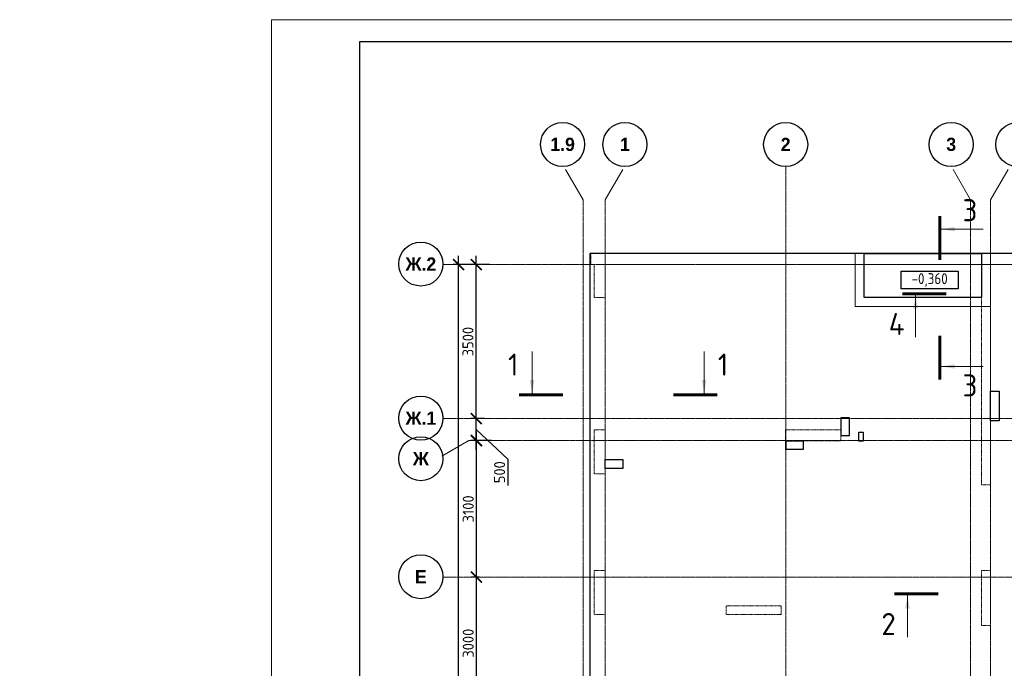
# Model space of a CAD drawing. Header units: millimetres. Extents: x 448962 to 1440104, y -326645 to -197113.
# Tile 96 of 256: x 600922 to 623282, y -259341 to -244611. Entities that reach past the tile are written whole.
import ezdxf

# ---------------------------------------------------------------- set-up
doc = ezdxf.new("R2010")
doc.units = ezdxf.units.MM
for name, pattern in [('01 Штриховая _4 мм_', [6, 3.5, -2.5]), ('______5', [1100, 800, -100, 100, -100]), ('HIDDEN2', [4.7625, 3.175, -1.5875]), ('осевая', [50.8, 31.75, -6.35, 6.35, -6.35])]:
    doc.linetypes.add(name, pattern=pattern)
for name, color, linetype, lineweight in [('ВК__отв в полу 1-2 эт', 6, 'Continuous', 25), ('Оси', 40, '______5', 18), ('Перекрытие ж_бетон', 1, 'Continuous', 30), ('РАЗМЕРЫ', 1, 'Continuous', 9), ('СТЕНЫ', 3, 'Continuous', 30), ('Текст_ общее', 7, 'Continuous', 25), ('ТОНКИЕ', 7, 'Continuous', 9), ('Узлы', 7, 'Continuous', 0)]:
    doc.layers.add(name, color=color, linetype=linetype, lineweight=lineweight)
doc.layers.add('ТОЛСТЫЕ_ОСНОВНЫЕ', color=6, linetype='Continuous')
doc.styles.add('Century Gothic', font='GOTHIC.TTF')
doc.styles.add('GOST Common_1', font='GOST_Common.ttf', dxfattribs={"width": 0.9, "height": 250})
doc.styles.add('GOST-2.304_Type-B', font='GOST_Common.ttf')
doc.styles.add('ГОСТ', font='GOST_Common.ttf')
doc.dimstyles.new('СПДС', dxfattribs={"dimscale": 100, "dimtxt": 2.5, "dimasz": 2.5, "dimexe": 1.25, "dimexo": 0, "dimtad": 1, "dimdec": 0, "dimtxsty": 'GOST-2.304_Type-B', "dimblk": 'ARCHTICK', "dimcen": 2.5, "dimdle": 2, "dimadec": 0, "dimazin": 2, "dimtfac": 0.75, "dimtdec": 0, "dimtmove": 1, "dimatfit": 3, "dimfxl": 1, "dimtolj": 1, "dimarcsym": 1})

# ---------------------------------------------------------------- blocks, each defined once
blk = doc.blocks.new('*U17')
at = {"layer": 'ТОЛСТЫЕ_ОСНОВНЫЕ', "color": 6}
blk.add_lwpolyline([(20, 5), (886, 5), (886, 415), (20, 415)], close=True, dxfattribs=at)
at = {"layer": 'ТОНКИЕ'}
blk.add_lwpolyline([(0, 0), (891, 0), (891, 420), (0, 420)], close=True, dxfattribs=at)
blk = doc.blocks.new('NSY101')
at = {"color": 0, "linetype": 'ByBlock', "lineweight": -2}
blk.add_circle((0, 0), 50, dxfattribs=at)
blk = doc.blocks.new('_ArchTick')
at = {"color": 0, "linetype": 'ByBlock', "const_width": 0.15}
blk.add_lwpolyline([(-0.5, -0.5), (0.5, 0.5)], dxfattribs=at)
blk = doc.blocks.new('*D1014')
at = {"layer": 'DEFPOINTS', "color": 0, "transparency": 16777216}
for p in [(519913, -205117), (520362, -205117), (520124, -227017)]:
    blk.add_point(p, dxfattribs=at)
at = {"layer": 'РАЗМЕРЫ', "color": 0, "lineweight": -2, "transparency": 16777216}
for p, q in [((519913, -227217), (519913, -204917)), ((520362, -205117), (519788, -205117)), ((520124, -227017), (519788, -227017))]:
    blk.add_line(p, q, dxfattribs=at)
at = {"layer": 'РАЗМЕРЫ', "color": 0, "lineweight": -2, "transparency": 16777216, "xscale": 250, "yscale": 250, "zscale": 250}
for p, rotation in [((519913, -205117), 90), ((519913, -227017), 270)]:
    blk.add_blockref('_ArchTick', p, dxfattribs=dict(at, rotation=rotation))
at = {"layer": 'РАЗМЕРЫ', "color": 0, "transparency": 16777216, "insert": (519726, -216067), "char_height": 250, "attachment_point": 5, "rotation": 90, "style": 'GOST-2.304_Type-B'}
blk.add_mtext('\\A1;21900', dxfattribs=at)
blk = doc.blocks.new('*D1012')
at = {"layer": 'DEFPOINTS', "color": 0, "transparency": 16777216}
for p in [(520321, -212217), (520387, -212217), (520387, -215217)]:
    blk.add_point(p, dxfattribs=at)
at = {"layer": 'РАЗМЕРЫ', "color": 0, "lineweight": -2, "transparency": 16777216}
for p, q in [((520321, -215417), (520321, -212017)), ((520387, -212217), (520196, -212217)), ((520387, -215217), (520196, -215217))]:
    blk.add_line(p, q, dxfattribs=at)
at = {"layer": 'РАЗМЕРЫ', "color": 0, "lineweight": -2, "transparency": 16777216, "xscale": 250, "yscale": 250, "zscale": 250}
for p, rotation in [((520321, -212217), 90), ((520321, -215217), 270)]:
    blk.add_blockref('_ArchTick', p, dxfattribs=dict(at, rotation=rotation))
at = {"layer": 'РАЗМЕРЫ', "color": 0, "transparency": 16777216, "insert": (520133, -213717), "char_height": 250, "attachment_point": 5, "rotation": 90, "style": 'GOST-2.304_Type-B'}
blk.add_mtext('\\A1;3000', dxfattribs=at)
blk = doc.blocks.new('*D259')
at = {"layer": 'DEFPOINTS', "color": 0, "transparency": 16777216}
for p in [(520321, -209117), (520658, -209117), (520387, -212217)]:
    blk.add_point(p, dxfattribs=at)
at = {"layer": 'РАЗМЕРЫ', "color": 0, "lineweight": -2, "transparency": 16777216}
for p, q in [((520321, -212417), (520321, -208917)), ((520658, -209117), (520196, -209117)), ((520387, -212217), (520196, -212217))]:
    blk.add_line(p, q, dxfattribs=at)
at = {"layer": 'РАЗМЕРЫ', "color": 0, "lineweight": -2, "transparency": 16777216, "xscale": 250, "yscale": 250, "zscale": 250}
for p, rotation in [((520321, -209117), 90), ((520321, -212217), 270)]:
    blk.add_blockref('_ArchTick', p, dxfattribs=dict(at, rotation=rotation))
at = {"layer": 'РАЗМЕРЫ', "color": 0, "transparency": 16777216, "insert": (520133, -210667), "char_height": 250, "attachment_point": 5, "rotation": 90, "style": 'GOST-2.304_Type-B'}
blk.add_mtext('\\A1;3100', dxfattribs=at)
blk = doc.blocks.new('*D260')
at = {"layer": 'DEFPOINTS', "color": 0, "transparency": 16777216}
for p in [(520316, -208617), (520493, -208617), (520658, -209117)]:
    blk.add_point(p, dxfattribs=at)
at = {"layer": 'РАЗМЕРЫ', "color": 0, "lineweight": -2, "transparency": 16777216}
for p, q in [((520493, -208617), (520191, -208617)), ((520316, -209317), (520316, -208417)), ((520316, -208867), (521033, -209534)), ((520658, -209117), (520191, -209117)), ((521033, -209534), (521033, -210134))]:
    blk.add_line(p, q, dxfattribs=at)
at = {"layer": 'РАЗМЕРЫ', "color": 0, "lineweight": -2, "transparency": 16777216, "xscale": 250, "yscale": 250, "zscale": 250}
for p, rotation in [((520316, -208617), 90), ((520316, -209117), 270)]:
    blk.add_blockref('_ArchTick', p, dxfattribs=dict(at, rotation=rotation))
at = {"layer": 'РАЗМЕРЫ', "color": 0, "transparency": 16777216, "insert": (520845, -209834), "char_height": 250, "attachment_point": 5, "rotation": 90, "style": 'GOST-2.304_Type-B'}
blk.add_mtext('\\A1;500', dxfattribs=at)
blk = doc.blocks.new('*D1015')
at = {"layer": 'DEFPOINTS', "color": 0, "transparency": 16777216}
for p in [(520314, -205117), (520617, -205117), (520493, -208617)]:
    blk.add_point(p, dxfattribs=at)
at = {"layer": 'РАЗМЕРЫ', "color": 0, "lineweight": -2, "transparency": 16777216}
for p, q in [((520314, -208817), (520314, -204917)), ((520617, -205117), (520189, -205117)), ((520493, -208617), (520189, -208617))]:
    blk.add_line(p, q, dxfattribs=at)
at = {"layer": 'РАЗМЕРЫ', "color": 0, "lineweight": -2, "transparency": 16777216, "xscale": 250, "yscale": 250, "zscale": 250}
for p, rotation in [((520314, -205117), 90), ((520314, -208617), 270)]:
    blk.add_blockref('_ArchTick', p, dxfattribs=dict(at, rotation=rotation))
at = {"layer": 'РАЗМЕРЫ', "color": 0, "transparency": 16777216, "insert": (520127, -206867), "char_height": 250, "attachment_point": 5, "rotation": 90, "style": 'GOST-2.304_Type-B'}
blk.add_mtext('\\A1;3500', dxfattribs=at)
blk = doc.blocks.new('стены  тп')
at = {"layer": 'СТЕНЫ', "color": 251, "linetype": '01 Штриховая _4 мм_', "lineweight": 0, "true_color": 0x636466}
for p, q in [((589762, -316376, 3100), (542387, -316376, 3100)), ((542387, -316626, 3100), (542387, -316376, 3100)), ((542387, -316626, 3100), (542462, -316626, 3100)), ((542462, -316626, 3100), (542462, -317376, 3100)), ((542712, -317376, 3100), (542712, -316626, 3100)), ((542712, -316626, 3100), (569512, -316626, 3100)), ((551262, -316626, 3100), (551262, -321626, 3100)), ((551462, -321626, 3100), (551462, -316626, 3100)), ((542462, -317376, 3100), (542712, -317376, 3100)), ((542712, -320376, 3100), (542462, -320376, 3100)), ((542462, -320376, 3100), (542462, -321376, 3100)), ((542712, -321376, 3100), (542712, -320376, 3100)), ((548062, -320376, 3100), (546812, -320376, 3100)), ((546812, -320376, 3100), (546812, -320626, 3100)), ((548062, -320626, 3100), (548062, -320376, 3100)), ((546812, -320626, 3100), (548062, -320626, 3100)), ((542462, -321376, 3100), (542712, -321376, 3100)), ((551262, -321626, 3100), (551462, -321626, 3100)), ((542712, -323576, 3100), (542462, -323576, 3100)), ((542462, -323576, 3100), (542462, -324576, 3100)), ((542712, -324576, 3100), (542712, -323576, 3100)), ((551262, -323576, 3100), (551262, -324826, 3100)), ((551462, -323576, 3100), (551262, -323576, 3100)), ((551462, -324826, 3100), (551462, -323576, 3100)), ((546712, -324376, 3100), (545462, -324376, 3100)), ((545462, -324376, 3100), (545462, -324576, 3100)), ((546712, -324576, 3100), (546712, -324376, 3100)), ((542462, -324576, 3100), (542712, -324576, 3100)), ((545462, -324576, 3100), (546712, -324576, 3100)), ((551262, -324826, 3100), (551462, -324826, 3100))]:
    blk.add_line(p, q, dxfattribs=at)
at = {"layer": 'СТЕНЫ', "color": 251, "linetype": '01 Штриховая _4 мм_', "lineweight": 0, "true_color": 0x636466, "transparency": 33554687}
for p, q in [((551262, -320376, 3100), (551262, -321626, 3100)), ((551462, -320446, 3100), (551462, -320376, 3100)), ((551462, -320376, 3100), (551462, -320446, 3100)), ((551462, -321626, 3100), (551462, -320446, 3100)), ((551262, -321626, 3100), (551382, -321626, 3100)), ((551382, -321626, 3100), (551462, -321626, 3100))]:
    blk.add_line(p, q, dxfattribs=at)
at = {"layer": 'СТЕНЫ', "color": 251, "linetype": '01 Штриховая _4 мм_', "lineweight": 0, "true_color": 0x636466, "elevation": 3100}
blk.add_lwpolyline([(551462, -316626), (551262, -316626), (551262, -321626), (551462, -321626)], close=True, dxfattribs=at)
blk = doc.blocks.new('отверстия новые')
at = {"layer": 'ВК__отв в полу 1-2 эт', "color": 5, "lineweight": 30}
for points in [[(684344, -395092), (684144, -395092), (684144, -394412), (684344, -394412)], [(684344, -395092), (684144, -395092), (684144, -394412), (684344, -394412)], [(680744, -395420), (680944, -395420), (680944, -395019), (680744, -395019)], [(675794, -395970), (675794, -396170), (675394, -396170), (675394, -395970)], [(675794, -395970), (675794, -396170), (675394, -396170), (675394, -395970)]]:
    blk.add_lwpolyline(points, close=True, dxfattribs=at)
at = {"layer": 'ВК__отв в полу 1-2 эт', "color": 5, "lineweight": 30, "ltscale": 100}
for points in [[(679494, -395740), (679494, -395740), (679494, -395540), (679494, -395540)], [(679894, -395740), (679494, -395740), (679494, -395540), (679894, -395540)], [(679494, -395740), (679494, -395740), (679494, -395540), (679494, -395540)], [(679894, -395740), (679494, -395740), (679494, -395540), (679894, -395540)]]:
    blk.add_lwpolyline(points, close=True, dxfattribs=at)
blk = doc.blocks.new('отвестия ов')
at = {"color": 3, "lineweight": 30}
for points in [[(4357295, -1445463), (4357195, -1445463), (4357195, -1445263), (4357295, -1445263)], [(4357195, -1445263), (4357295, -1445263), (4357295, -1445463), (4357195, -1445463)]]:
    blk.add_lwpolyline(points, close=True, dxfattribs=at)
blk = doc.blocks.new('оси плит')
at = {"layer": 'Оси', "color": 16, "linetype": '______5', "lineweight": 0, "transparency": 33554687}
for p, q in [((522742.3, -203649.6), (522306.1, -202894.1)), ((523242.3, -203649.6), (523678.4, -202894.1)), ((531542.3, -203649.6), (531106.1, -202894.1)), ((531992.3, -203649.6), (532428.4, -202894.1)), ((520148.3, -209117.4), (519532.8, -209472.8))]:
    blk.add_line(p, q, dxfattribs=at)
at = {"layer": 'Оси', "color": 16, "linetype": 'осевая', "lineweight": 0, "transparency": 33554687}
for p, q in [((527342.3, -202894.1), (527342.3, -231285.8)), ((522742.3, -203649.6), (522742.3, -230530.3)), ((523242.3, -203649.6), (523242.3, -230530.3)), ((531542.3, -203649.6), (531542.3, -230530.3)), ((531992.3, -203649.6), (531992.3, -230530.3)), ((519570.9, -205117.4), (573160.2, -205117.4)), ((519570.9, -208617.4), (573160.2, -208617.4)), ((520148.3, -209117.4), (572483.7, -209117.4)), ((519570.9, -212217.4), (573160.2, -212217.4))]:
    blk.add_line(p, q, dxfattribs=at)
at = {"layer": 'Оси', "color": 16, "linetype": 'Continuous', "lineweight": 25, "transparency": 33554687, "xscale": 9.999999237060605, "yscale": 9.999999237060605, "zscale": 9.999999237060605}
for p in [(522276.1, -202389.9), (523691.7, -202390), (527341.7, -202390), (531101.7, -202390), (532611.7, -202390), (519057.3, -205107.3), (519057.3, -208607.3), (519057.3, -209527.3), (519057.3, -212207.3)]:
    blk.add_blockref('NSY101', p, dxfattribs=at)
at = {"layer": 'Оси', "color": 16, "linetype": 'Continuous', "lineweight": 25, "transparency": 33554687, "char_height": 300, "attachment_point": 5, "style": 'Century Gothic'}
for s, insert, width in [('\\A1;{\\fCentury Gothic|i0|b1;\\H300.000000;\\W1.000000;\\C16;1.9}\\P', (522276.1, -202389.9), 735), ('\\A1;{\\fCentury Gothic|i0|b1;\\H300.000000;\\W1.000000;\\C16;1}\\P', (523691.7, -202390), 385), ('\\A1;{\\fCentury Gothic|i0|b1;\\H300.000000;\\W1.000000;\\C16;2}\\P', (527341.7, -202390), 385), ('\\A1;{\\fCentury Gothic|i0|b1;\\H300.000000;\\W1.000000;\\C16;3}\\P', (531101.7, -202390), 385), ('\\A1;{\\fCentury Gothic|i0|b1;\\H300.000000;\\W1.000000;\\C16;Ж.2}\\P', (519057.3, -205107.3), 890), ('\\A1;{\\fCentury Gothic|i0|b1;\\H300.000000;\\W1.000000;\\C16;Ж.1}\\P', (519057.3, -208607.3), 890), ('\\A1;{\\fCentury Gothic|i0|b1;\\H300.000000;\\W1.000000;\\C16;Ж}\\P', (519057.3, -209527.3), 540), ('\\A1;{\\fCentury Gothic|i0|b1;\\H300.000000;\\W1.000000;\\C16;Е}\\P', (519057.3, -212207.3), 365)]:
    blk.add_mtext(s, dxfattribs=dict(at, insert=insert, width=width))
at = {"layer": 'РАЗМЕРЫ', "color": 1}
for base, p1, p2, picture, middle in [((519913.3, -205117.4), (520124.5, -227017.4), (520361.6, -205117.4), '*D1014', (519725.8, -216067.4)), ((520314.4, -205117.4), (520493.2, -208617.4), (520617.3, -205117.4), '*D1015', (520126.9, -206867.4)), ((520321, -209117.4), (520387.4, -212217.4), (520658.2, -209117.4), '*D259', (520133.5, -210667.4)), ((520321, -212217.4), (520387.4, -215217.4), (520387.4, -212217.4), '*D1012', (520133.5, -213717.4))]:
    dim = blk.add_linear_dim(base=base, p1=p1, p2=p2, angle=90, dimstyle='СПДС', dxfattribs=at)
    dim.commit()
    dim.dimension.update_dxf_attribs({"geometry": picture, "text_midpoint": middle})
dim = blk.add_linear_dim(base=(520315.6, -208617.4), p1=(520658.2, -209117.4), p2=(520493.2, -208617.4), angle=90, dimstyle='СПДС', dxfattribs=at)
dim.commit()
dim.dimension.update_dxf_attribs({"geometry": '*D260', "text_midpoint": (521033, -209596.4), "dimtype": 128})

msp = doc.modelspace()

# ---------------------------------------------------------------- linework, layer by layer
at = {"layer": 'Перекрытие ж_бетон', "color": 252, "linetype": 'HIDDEN2', "lineweight": 0, "true_color": 0x939598}
msp.add_lwpolyline([(622966.9, -249921.3), (622966.9, -251121.3), (619897.1, -251121.3), (619897.1, -249921.3)], dxfattribs=at)
at = {"layer": 'Перекрытие ж_бетон'}
msp.add_lwpolyline([(620097.1, -249921.3), (622766.9, -249921.3), (622766.9, -250921.3), (620097.1, -250921.3)], close=True, dxfattribs=at)
at = {"layer": 'Текст_ общее', "lineweight": 30}
msp.add_lwpolyline([(620936.2, -250321.7), (622236.2, -250321.7), (622236.2, -250721.7), (620936.2, -250721.7)], close=True, dxfattribs=at)
at = {"layer": 'Узлы', "color": 1, "linetype": 'Continuous', "lineweight": 0}
for p, q in [((621852.1, -249368.3, 3100), (622802.1, -249368.3, 3100)), ((621266.7, -250870), (621266.7, -251820)), ((612560.1, -253094.5, 3100), (612560.1, -252144.5, 3100)), ((616464.4, -253094.5, 3100), (616464.4, -252144.5, 3100)), ((621852.1, -252486.3, 3100), (622802.1, -252486.3, 3100)), ((621083.3, -257685.4), (621083.3, -258635.4))]:
    msp.add_line(p, q, dxfattribs=at)
at = {"layer": 'Узлы', "color": 1, "linetype": 'Continuous', "lineweight": 0, "const_width": 70, "elevation": 3100}
for points in [[(621817.1, -249068.3), (621817.1, -250068.3)], [(621817.1, -252786.3), (621817.1, -251786.3)], [(612260.1, -253129.5), (613260.1, -253129.5)], [(616764.4, -253129.5), (615764.4, -253129.5)]]:
    msp.add_lwpolyline(points, dxfattribs=at)
at = {"layer": 'Узлы', "color": 1, "linetype": 'Continuous', "lineweight": 0, "const_width": 70}
for points in [[(620966.7, -250835), (621966.7, -250835)], [(620783.3, -257650.4), (621783.3, -257650.4)]]:
    msp.add_lwpolyline(points, dxfattribs=at)
at = {"layer": 'Узлы', "color": 1, "linetype": 'Continuous', "lineweight": 0}
for points in [[(621852.1, -249368.3, 3100), (622152.5, -249418.6, 3100), (622152.5, -249318, 3100)], [(621266.7, -250870), (621216.5, -251170.4), (621317, -251170.4)], [(621852.1, -252486.3, 3100), (622152.5, -252536.6, 3100), (622152.5, -252436, 3100)], [(612560.1, -253094.5, 3100), (612610.4, -252794, 3100), (612509.8, -252794, 3100)], [(616464.4, -253094.5, 3100), (616514.7, -252794, 3100), (616414.2, -252794, 3100)], [(621083.3, -257685.4), (621033, -257985.8), (621133.6, -257985.8)]]:
    msp.add_solid(points, dxfattribs=at)

# ---------------------------------------------------------------- block references
at = {"xscale": 100, "yscale": 100, "zscale": 100}
msp.add_blockref('*U17', (606641.3, -286610.9), dxfattribs=at)
at = {"color": 0, "linetype": 'ByBlock', "lineweight": 30, "ltscale": 100}
msp.add_blockref('оси плит', (90974.7, -45053.9), dxfattribs=at)
at = {"layer": 'РАЗМЕРЫ', "color": 7, "lineweight": 20}
msp.add_blockref('отвестия ов', (-3737217.7, 1191282.2), dxfattribs=at)

# ---------------------------------------------------------------- texts
at = {"layer": 'Узлы', "color": 1, "linetype": 'Continuous', "lineweight": 0, "char_height": 500, "attachment_point": 5, "style": 'GOST-2.304_Type-B'}
for s, insert in [('3', (622502, -248938.3, 3100)), ('1', (612130.1, -252444.5, 3100)), ('1', (616894.4, -252444.5, 3100)), ('3', (622502, -252916.3, 3100))]:
    msp.add_mtext_dynamic_manual_height_columns(s, width=723.88, gutter_width=25, heights=[0], dxfattribs=dict(at, insert=insert))
at = {"layer": 'Узлы', "color": 1, "linetype": 'Continuous', "lineweight": 0, "char_height": 500, "attachment_point": 5, "line_spacing_factor": 2, "style": 'GOST-2.304_Type-B'}
for s, insert in [('4', (620836.7, -251520)), ('2', (620653.3, -258335.4))]:
    msp.add_mtext_dynamic_manual_height_columns(s, width=723.88, gutter_width=25, heights=[0], dxfattribs=dict(at, insert=insert))

# ---------------------------------------------------------------- next in the draw order: texts
at = {"layer": 'Текст_ общее', "insert": (621586.2, -250521.7), "char_height": 250, "width": 1056.523, "attachment_point": 5, "style": 'GOST Common_1', "bg_fill": 3, "box_fill_scale": 1, "bg_fill_color": 256, "bg_fill_transparency": 0}
msp.add_mtext('-0,360', dxfattribs=at)

# ---------------------------------------------------------------- next in the draw order: linework, layer by layer
at = {"layer": 'Перекрытие ж_бетон'}
msp.add_lwpolyline([(613866.9, -272221.3), (613866.9, -272221.3), (661266.9, -272221.3), (661266.9, -249921.3), (613866.9, -249921.3), (613866.9, -272221.3)], dxfattribs=at)

# ---------------------------------------------------------------- next in the draw order: block references
at = {"layer": 'РАЗМЕРЫ'}
for name, p in [('стены  тп', (71504.6, 66454.4, -3100)), ('отверстия новые', (-61177.1, 141368.5))]:
    msp.add_blockref(name, p, dxfattribs=at)

# ---------------------------------------------------------------- next in the draw order: texts
note = msp.add_mtext_dynamic_manual_height_columns('\\pi1250;{\\H1.5152x;Общие указания :\\P}Настоящий подраздел разработан в составе рабочей документации на строительство объекта {\\H2.4344x; }"Строительство жилого комплекса со встроенными помещениями общественного-делового и коммерческого {\\H1.3552x; }назначения по адресу: г. Чита, ул. 1-я Коллективная. Жилой дом со встроенными помещениями {\\H1.71569x; }общественно-делового и коммерческого назначения на первом этаже здания и встроенно-пристроенным {\\H1.59543x; }поликлиническим учреждением (поз. 2.2-2.3){\\H1.73486x; }\\P1.^I" Решения рабочей Документации разработаны на основании:{\\H1.67588x; }\\Pзадания на проектирование, выданного заказчиком;{\\H1.60804x; }\\P-^Iрешений стадии "Проектная Документация (проект №24-04-КР.2)"{\\H1.73065x; }\\Pразработанных ООО "Комплексная проектно-сопроводительная компания", утвержденных {\\H1.67728x; }заказчиком;{\\H1.60757x; }\\PВ соответствии с требованиями нормативных документов:{\\H1.63081x; }\\P-^IФЗ №184 "О техническом регулировании";{\\H1.62306x; }\\P-^IФЗ №123 "Технический регламент о требованиях пожарной безопасности";{\\H1.62565x; }\\P-^IСП 20.13330.2016 "Нагрузки и воздействия",{\\H1.62478x; }\\P-^IСП 63.13330.2018 "Бетонные и железобетонные конструкции. Основные положения".{\\H1.62507x; }\\P-^IСП 22.13330.2016 "Основания зданий и сооружений";{\\H1.62498x; }\\P-^IСП 45.13330.2017 "Земляные сооружения, основания и фундаменты".{\\H1.62501x; }\\P2.^IПри работах по устройству монолитных конструкций руководствоваться СП 70.13330.2012 {\\H1.625x; }"Несущие и ограждающие конструкции".{\\H1.625x; }\\P3.^IЗа относительную отметку 0,000 принята отметка чистого пола первого этажа, {\\H1.625x; }соответствующая абсолютной отметке 648,00 в Балтийской системе высот.{\\H1.625x; }\\P4.^IПеречень видов работ, Зля которых необходимо составлять акты освидетельствования {\\H1.625x; }скрытых работ: {\\H1.625x; }\\PБетонные и железобетонные конструкции монолитные:{\\H1.625x; }\\Pармирование; защитные слои,- анкеровка арматуры; установка закладных деталей.{\\H1.625x; }\\PМонтаж сборных железобетонных и бетонных конструкций:{\\H1.625x; }\\Pсварка и антикоррозионное покрыт при отсутствии актов освиветельствования превшествующих {\\H1.625x; }скрытых работ во всех случаях.{\\H1.625x; }\\P1. Железобетонные конструкции разработаны в соответствии СП 22.13330.2016 "Основания зданий и {\\H1.62576x; }сооружений", СП 63.13330.2018 "Бетонные и железобетонные конструкции. Общие положения".{\\H1.62541x; }\\P2. Несущие конструкции здания рассчитаны и запроектированы для данных геологических условий. {\\H1.62486x; }\\P3. Арматура класса А240 и А500С по ГОСТ Р 34028-2016, материал монолитных конструкций ниже {\\H1.62505x; }нуля - бетон тяжелый класса В25 по ГОСТ 26633-2015.{\\H1.62498x; }\\P4. Работы по бетонированию монолитных конструкций вести в соответствии со СП 70.13330.2012 {\\H1.62501x; }"Несущие и ограждающие конструкции".{\\H1.625x; }\\P5. Все строительно-монтажные работы необходимо выполнять в соответствии со СНиП 12-03-2001 {\\H1.625x; }"Безопасность труда в строительстве. Часть 1. Общие требования.", Безопасность труда в строительстве. {\\H1.625x; }Часть 2. Строительное производство". Строительство здания должно производиться в соответствии с {\\H1.625x; }проектом производства работ (ППР).{\\H1.725x; }\\PПри отсутствии ППР производство строительно-монтажных работ запрещается.{\\H1.67917x; }\\P6. Бетон конструкции должны удовлетворять требованиям ГОСТ 26633-2015, ГОСТ 25192-2012.{\\H1.60694x; }\\P7. Бетон следует укладывать в бетонные конструкции горизонтальными слоями одинаковой {\\H1.63102x; }толщины без разрывов, с последовательным направлением укладки в одну сторону во всех слоях.{\\H1.62299x; }\\P8. В начальный период твердения бетон необходимо защищать от попадания атмосферных осадков {\\H1.62567x; }или потерь влаги.{\\H1.62478x; }\\P9. При перерывах в бетонировании устраивать рабочие швы бетонирования. Места рабочих швов {\\H1.62507x; }бетонирования разработать в ППР и согласовать с авторским надзором. С поверхности рабочих швов {\\H1.62498x; }удалить цементную плёнку металлическими щётками с последующей поливкой водой. В рабочем шве {\\H1.62501x; }устанавливать вертикальные сетки из проволоки ячейкой 50x50мм. Поверхность рабочих швов должна быть {\\H1.625x; }перпендикулярна поверхности плиты. {\\H1.625x; }\\P10. Арматурные изделия изготавливать в соответствии с ГОСТ Р 57997-2017, ГОСТ 5264-80, ГОСТ {\\H1.625x; }14098-2014.{\\H1.625x; }\\P11. Плоские сетки и каркасы изготавливать с помощью контактной точечной сварки (кроме {\\H1.725x; }оговоренных случаев).{\\H1.77917x; }\\P12. Расчётные сопротивления сборных соединений и материалы для сборки принимать по табл. Г1, Г2 {\\H1.66111x; }СП 52-101-2003.{\\H1.61296x; }\\P13. Стыки арматурных стержней должны иметь длину перепуска (нахлёстка) не менее указанной в {\\H1.72901x; }проекте. В неоговоренных случаях длину стыка рабочей арматуры внахлёстку без сварки принимать по {\\H1.67783x; }п.8.3.27 СП 52-101-2003. {\\H1.60739x; }\\P14. Толщина защитного слоя бетона для рабочей арматуры должна соответствовать значениям, {\\H1.63087x; }указанным в проекте. {\\H1.62304x; }\\PВ неоговоренных случаях принимать не менее 25мм.{\\H1.62565x; }\\P{\\H1.62478x; }', width=16929.188, gutter_width=1000, heights=[39809.3, 0], dxfattribs=dict(insert=(470783.2, -245157.9), char_height=250, attachment_point=1, style='ГОСТ'))
for column, words in zip(note.columns.linked_columns, ['\\pi1250;15. Уход за свежеуложенным бетоном начинать сразу после укладки бетонной смеси и осуществлять до достижения прочности бетона не менее 70% от проектной.{\\H1.83409x; }\\P16. Распалубку плит  осуществлять по достижении прочности бетона не менее 80% от проектной.{\\H1.55672x; }\\P17. Два крайних арматурных стержня, расположенных по контуру плиты, привязать ко всем {\\H1.64842x; }стержням в местах пересечений.{\\H1.61719x; }\\P18. В процессе производства работ предусмотреть мероприятия по противопожарной защите и {\\H1.6276x; }контролю за выполнением правил пожарной безопасности на всех этапах строительства.{\\H1.62413x; }\\P19. Все работы Выполнять по проекту производства работ (ППР), согласованному с организациями, {\\H1.72529x; }ответственными за эксплуатацию существующих инженерных сетей и дорог на существующей площадке.{\\H1.67907x; }\\P20. Проект рассчитан на производство работ в период положительных температур. В случае {\\H1.60698x; }выполнения работ при отрицательных температурах необходимо выполнять требования СНиП часть 3 по {\\H1.63101x; }производству работ и ППР.{\\H1.623x; }\\P21. При минимальной температуре воздуха до минус 15°С допускается:{\\H1.62567x; }\\P - выдерживание бетона в конструкции методом термоса, при предварительном разогреве бетонной {\\H1.62478x; }смеси, {\\H1.62507x; }\\P -форсированный электроразогрев бетона в конструкции с повторным уплотнением.{\\H1.62498x; }\\PПри минимальной температуре воздуха до минус 25°С допускается:{\\H1.62501x; }\\P -обогрев бетона в греющей опалубке с помощью низкотемпературных электронагревателей,{\\H1.625x; }\\P -электродный сквозной прогреб бетона,{\\H1.625x; }\\P -электрообогрев с помощью греющего провода.{\\H1.625x; }']):
    column.text = words

doc.saveas('drawing.dxf')
